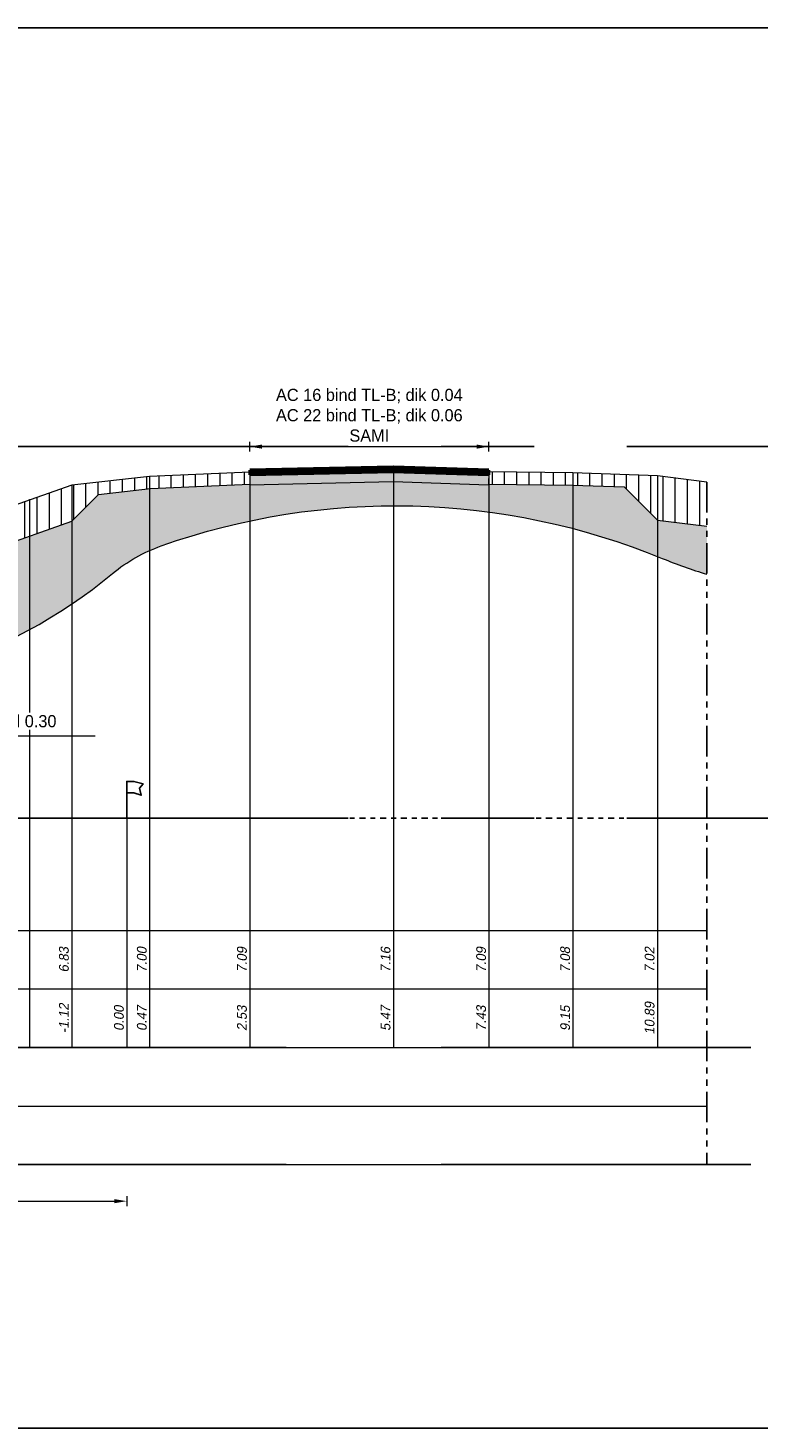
# Model space of a CAD drawing. Header units: metres. Extents: x -256 to 430, y -135 to 172.
# Tile 7 of 29: x 49 to 64, y 19 to 47. Entities that reach past the tile are written whole.
import ezdxf
from ezdxf.enums import TextEntityAlignment as Align

# ---------------------------------------------------------------- set-up
doc = ezdxf.new("R2010")
doc.units = ezdxf.units.M
doc.header["$LTSCALE"] = 0.1
for name, pattern in [('CENTER', [50.79999999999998, 31.75, -6.349999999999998, 6.349999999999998, -6.349999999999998]), ('HIDDEN', [9.524999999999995, 6.349999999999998, -3.174999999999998]), ('NAP', [20, 12.5, -2.5, 2.5, -2.5]), ('PHANTOM', [2.5, 1.25, -0.25, 0.25, -0.25, 0.25, -0.25])]:
    doc.linetypes.add(name, pattern=pattern)
for name, color, linetype, lineweight in [('DP-Afbreek', 2, 'PHANTOM', 25), ('DP-BS-arcering_klei', 253, 'Continuous', 0), ('DP-BS-arcering_zand', 6, 'Continuous', 25), ('DP-BS-Matenbalk_verlenglijnen', 253, 'Continuous', 0), ('DP-BS-profiel', 2, 'Continuous', 25), ('DP-Matenbalk', 1, 'Continuous', 18), ('DP-Matenbalk_bestaandehoogten', 6, 'Continuous', 25), ('DP-NAP-lijn', 6, 'NAP', 25), ('DP-NW-profiel', 4, 'Continuous', 50), ('DP-Waterlijn_tekst', 7, 'Continuous', 35), ('maatvoering-leadr', 7, 'Continuous', 30), ('maatvoering-lin', 7, 'Continuous', 30), ('TL-2.5 mm tekst_schaaldp', 7, 'Continuous', 25), ('TL-2.5mm Tekst', 7, 'Continuous', 25), ('TL-5.0mm Tekst', 4, 'Continuous', 50)]:
    doc.layers.add(name, color=color, linetype=linetype, lineweight=lineweight)
doc.layers.add('DP-BS-arcrand', color=111, linetype='Continuous', plot=False)
doc.layers.add('THEORETISCHE_NULLIJN', color=255, linetype='Continuous')
doc.styles.add('dp-besthgt', font='StagCAD.ttf', dxfattribs={"oblique": 10, "height": 0.2})
doc.styles.add('StagCAD', font='StagCAD.ttf')
doc.dimstyles.new('GM-maatvoering', dxfattribs={"dimtxt": 2.5, "dimasz": 2.5, "dimexe": 1, "dimexo": 0, "dimgap": 1, "dimtad": 1, "dimrnd": 0.001, "dimzin": 1, "dimdsep": 46, "dimtxsty": 'StagCAD', "dimcen": 0.09, "dimclrd": 1, "dimclre": 1, "dimclrt": 7, "dimazin": 0, "dimtfac": 1, "dimtix": 1, "dimtmove": 0, "dimatfit": 3, "dimfxl": 1, "dimfxlon": 1, "dimtvp": 0.8299999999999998, "dimtolj": 1, "dimtzin": 0, "dimlwd": 15, "dimlwe": 15, "dimarcsym": 0})

# ---------------------------------------------------------------- blocks, each defined once
blk = doc.blocks.new('*U26')
at = {"layer": 'DP-Matenbalk'}
for p, q in [((6, -3.499999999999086), (52.6, -3.499999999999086)), ((6, -4.699999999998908), (52.6, -4.699999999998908)), ((6, -5.899999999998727), (52.6, -5.899999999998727)), ((6, -7.10000000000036), (52.6, -7.10000000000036)), ((6, -8.300000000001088), (52.6, -8.300000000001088))]:
    blk.add_line(p, q, dxfattribs=at)
at = {"layer": 'TL-2.5 mm tekst_schaaldp', "style": 'StagCAD', "width": 0.96}
blk.add_attdef('SCHAAL', (-0.0500000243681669, -9.924208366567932), '', height=0.2499999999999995, dxfattribs=at)
at = {"layer": 'TL-2.5mm Tekst', "lineweight": 35, "style": 'StagCAD', "width": 0.96}
blk.add_attdef('GEBIEDDWP', (7.115853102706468, -9.33474407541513), '', height=0.25, dxfattribs=at)
at = {"layer": 'TL-5.0mm Tekst', "style": 'StagCAD', "width": 0.96}
blk.add_attdef('OMSCHRIJVING', (-0.0500000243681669, -9.33474407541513), '', height=0.4999999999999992, dxfattribs=at)
blk = doc.blocks.new('131', base_point=(1177.325884, 0))
at = {"layer": 'THEORETISCHE_NULLIJN'}
blk.add_lwpolyline([(1177.325884, 0), (1177.325884, 0.5), (1177.450884, 0.5), (1177.607134, 0.46875), (1177.544634, 0.40625), (1177.575884, 0.3125), (1177.450884, 0.34375), (1177.325884, 0.34375)], dxfattribs=at)
blk = doc.blocks.new('DWP1 bestaand')
at = {"layer": 'DP-BS-arcering_klei', "lineweight": 0}
h = blk.add_hatch(dxfattribs=at)
h.set_pattern_fill('_USER', color=251, scale=2.5, angle=90, pattern_type=0)
h.set_pattern_definition([(90, (-7.384387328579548, 4.482564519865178), (-0.25, 0), [])])
h.paths.add_polyline_path([(-1.761931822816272, 6.329712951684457), (-1.127997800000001, 6.552888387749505), (-0.5751994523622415, 7.105686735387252), (0.4893679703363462, 7.225600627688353), (2.528358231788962, 7.312999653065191), (2.523010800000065, 7.563000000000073), (0.4700000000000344, 7.47499999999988), (-1.127997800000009, 7.294999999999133), (-2.937408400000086, 6.657999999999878), (-4.696826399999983, 5.946999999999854), (-6.174403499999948, 5.392999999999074), (-7.448318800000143, 4.927999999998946), (-8.674579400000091, 4.751999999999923), (-10.57871000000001, 4.695999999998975), (-11.40064890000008, 4.560999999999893), (-11.32771550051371, 4.116949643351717), (-10.53543676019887, 4.247078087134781), (-8.635875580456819, 4.302943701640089), (-7.384387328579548, 4.482564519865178), (-7.355973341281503, 4.28459319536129), (-7.048688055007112, 4.328696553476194), (-5.931512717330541, 4.736483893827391), (-4.442774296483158, 5.29466869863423), (-2.689919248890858, 6.003016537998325)])
h = blk.add_hatch(dxfattribs=at)
h.set_pattern_fill('_USER', color=251, scale=2.5, angle=90, pattern_type=0)
h.set_pattern_definition([(90, (10.20186051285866, 7.258828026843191), (-0.25, 0), [])])
h.paths.add_polyline_path([(11.89809469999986, 7.358443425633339), (10.88265150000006, 7.484999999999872), (9.151088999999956, 7.546000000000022), (7.428043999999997, 7.56400000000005), (7.420136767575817, 7.314068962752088), (9.14538156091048, 7.296045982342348), (10.20186051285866, 7.258828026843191), (10.88265150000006, 6.578037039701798), (11.89809469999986, 6.451480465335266)])
at = {"layer": 'DP-BS-arcering_zand', "lineweight": 30}
h = blk.add_hatch(dxfattribs=at)
h.set_pattern_fill('CUNETZAND', color=251, pattern_type=2)
h.set_pattern_definition([(0, (0, 0.4699999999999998), (0.0625, 0.0625), [0, -0.125])])
edge = h.paths.add_edge_path()
edge.add_arc((-6.943270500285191, 13.5060885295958), 10.42345888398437, 263.7661164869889, 309.6801813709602)
edge.add_arc((1.798297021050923, 2.969405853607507), 3.267292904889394, 109.4636214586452, 129.6801813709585, ccw=False)
edge.add_arc((5.509026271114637, -7.530552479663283), 14.40365840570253, 67.65888991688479, 109.46362145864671, ccw=False)
edge.add_arc((14.71693482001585, 14.87484432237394), 9.82003631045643, 247.6588899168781, 253.3185819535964)
edge.add_line((11.89809469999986, 5.468077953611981), (11.89809469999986, 6.451480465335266))
edge.add_line((11.89809469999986, 6.451480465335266), (10.88265150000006, 6.578037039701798))
edge.add_line((10.88265150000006, 6.578037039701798), (10.20186051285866, 7.258828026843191))
edge.add_line((10.20186051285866, 7.258828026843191), (9.145381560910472, 7.296045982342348))
edge.add_line((9.145381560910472, 7.296045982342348), (7.420136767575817, 7.314068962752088))
edge.add_line((7.420136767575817, 7.314068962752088), (7.419822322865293, 7.304130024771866))
edge.add_line((7.419822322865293, 7.304130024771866), (7.426146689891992, 7.504030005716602))
edge.add_line((7.426146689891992, 7.504030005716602), (5.46804667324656, 7.565979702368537))
edge.add_line((5.46804667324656, 7.565979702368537), (2.524293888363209, 7.503013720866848))
edge.add_line((2.524293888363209, 7.503013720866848), (2.528570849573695, 7.303059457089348))
edge.add_line((2.528570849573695, 7.303059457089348), (2.528358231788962, 7.312999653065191))
edge.add_line((2.528358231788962, 7.312999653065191), (0.4893679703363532, 7.225600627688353))
edge.add_line((0.4893679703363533, 7.225600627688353), (-0.5751994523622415, 7.105686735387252))
edge.add_line((-0.5751994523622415, 7.105686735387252), (-1.127997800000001, 6.552888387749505))
edge.add_line((-1.127997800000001, 6.552888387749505), (-1.761931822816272, 6.329712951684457))
edge.add_line((-1.761931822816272, 6.329712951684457), (-2.689919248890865, 6.003016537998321))
edge.add_line((-2.689919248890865, 6.003016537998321), (-4.442774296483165, 5.294668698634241))
edge.add_line((-4.442774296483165, 5.294668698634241), (-5.931512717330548, 4.736483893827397))
edge.add_line((-5.931512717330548, 4.736483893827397), (-7.048688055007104, 4.328696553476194))
edge.add_line((-7.048688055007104, 4.328696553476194), (-8.618673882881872, 4.103363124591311))
edge.add_line((-8.618673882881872, 4.103363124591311), (-10.51620420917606, 4.04755723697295))
edge.add_line((-10.51620420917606, 4.04755723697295), (-11.15362879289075, 3.942862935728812))
edge.add_line((-11.15362879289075, 3.942862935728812), (-11.02306376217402, 3.812297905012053))
edge.add_line((-11.02306376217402, 3.812297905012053), (-11.28932518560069, 3.768565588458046))
edge.add_line((-11.28932518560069, 3.768565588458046), (-12.26601858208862, 3.65441438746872))
edge.add_line((-12.26601858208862, 3.65441438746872), (-12.74303585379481, 3.577659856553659))
edge.add_line((-12.74303585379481, 3.577659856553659), (-14.16335179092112, 3.197167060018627))
edge.add_line((-14.16335179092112, 3.197167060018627), (-15.52119435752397, 2.777731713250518))
edge.add_line((-15.52119435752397, 2.777731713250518), (-16.48257621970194, 2.452920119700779))
edge.add_line((-16.48257621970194, 2.452920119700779), (-13.98320450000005, -0.04645160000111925))
edge.add_line((-13.98320450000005, -0.04645160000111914), (-12.26744366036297, 1.669309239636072))
edge.add_arc((-8.633217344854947, -1.964917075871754), 5.139572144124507, 83.76611648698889, 135.0000000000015, ccw=False)
at = {"layer": 'DP-Afbreek', "ltscale": 5}
blk.add_line((11.89809469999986, 7.358443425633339), (11.89809469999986, -6.634000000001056), dxfattribs=at)
at = {"layer": 'DP-BS-arcrand', "color": 251, "lineweight": 0}
blk.add_lwpolyline([(-13.98320450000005, -0.04645160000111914), (-12.2674436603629, 1.669309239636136, -0.2273499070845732), (-8.075125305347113, 3.144264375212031, 0.2030618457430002), (-0.287874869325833, 5.483981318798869, -0.0884408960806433), (0.7096079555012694, 6.049983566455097, -0.1844578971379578), (10.98414354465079, 5.791927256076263, 0.0247000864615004), (11.89809469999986, 5.468077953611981, 0.0235136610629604)], format="xyb", dxfattribs=at)
at = {"layer": 'DP-BS-Matenbalk_verlenglijnen'}
for points in [[(0.4700000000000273, 7.47499999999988), (0.4700000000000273, -4.234000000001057)], [(2.523010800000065, 7.563000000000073), (2.523010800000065, -4.234000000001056)], [(5.468353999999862, 7.625999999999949), (5.468353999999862, -4.234000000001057)], [(7.428043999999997, 7.56400000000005), (7.428043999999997, -4.234000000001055)], [(9.151088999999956, 7.546000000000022), (9.151088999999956, -4.234000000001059)], [(10.88265150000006, 7.484999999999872), (10.88265150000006, -4.234000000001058)], [(-1.127997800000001, 7.294999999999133), (-1.127997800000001, -4.234000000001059)], [(-1.994381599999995, 6.989990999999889), (-1.994381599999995, -4.234000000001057)], [(0, 0.4699999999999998), (0, -4.234000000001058)]]:
    blk.add_lwpolyline(points, dxfattribs=at)
at = {"layer": 'DP-BS-profiel', "color": 1, "lineweight": 18}
for points in [[(11.89809469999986, 7.358443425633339), (10.88265150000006, 7.484999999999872), (9.151088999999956, 7.546000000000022), (7.428043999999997, 7.56400000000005), (5.468353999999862, 7.625999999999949), (2.523010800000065, 7.563000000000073), (0.4700000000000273, 7.47499999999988), (-1.127997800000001, 7.294999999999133), (-2.937408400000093, 6.657999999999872)], [(2.523010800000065, 7.563000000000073), (2.528570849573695, 7.303059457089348)], [(2.524293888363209, 7.503013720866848), (5.46804667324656, 7.565979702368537), (7.426146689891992, 7.504030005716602)], [(7.428043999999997, 7.56400000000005), (7.419822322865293, 7.304130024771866)], [(-23.93320450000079, -0.04645160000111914), (-13.98320450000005, -0.04645160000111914), (-16.48257621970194, 2.452920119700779), (-15.52119435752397, 2.777731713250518), (-14.16335179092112, 3.197167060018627), (-12.74303585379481, 3.577659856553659), (-12.26601858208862, 3.65441438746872), (-11.28932518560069, 3.768565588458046), (-11.02306376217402, 3.812297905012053), (-11.15362879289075, 3.942862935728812), (-10.51620420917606, 4.04755723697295), (-8.618673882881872, 4.103363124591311), (-7.048688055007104, 4.328696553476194), (-5.931512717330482, 4.736483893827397), (-4.442774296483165, 5.294668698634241), (-2.689919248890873, 6.003016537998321), (-1.761931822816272, 6.329712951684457), (-1.127997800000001, 6.552888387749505), (-0.5751994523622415, 7.105686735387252), (0.4893679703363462, 7.225600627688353), (2.528358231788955, 7.312999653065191)], [(2.528570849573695, 7.303059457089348), (5.467022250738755, 7.365912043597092), (7.419822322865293, 7.304130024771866)], [(7.420136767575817, 7.314068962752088), (9.14538156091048, 7.296045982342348), (10.20186051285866, 7.258828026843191), (10.88265150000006, 6.578037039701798), (11.89809469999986, 6.451480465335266)]]:
    blk.add_lwpolyline(points, dxfattribs=at)
at = {"layer": 'DP-BS-profiel'}
blk.add_point((-1.994381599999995, 6.989990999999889), dxfattribs=at)
at = {"layer": 'THEORETISCHE_NULLIJN', "xscale": 1.199999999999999, "yscale": 1.5, "zscale": 1.199999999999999}
blk.add_blockref('131', (0, 0.4699999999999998), dxfattribs=at)
at = {"layer": 'DP-Matenbalk_bestaandehoogten', "style": 'dp-besthgt', "oblique": 10}
for s, p in [('6.83', (-1.127997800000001, -2.43399999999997)), ('7.00', (0.4700000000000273, -2.43399999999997)), ('7.09', (2.523010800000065, -2.43399999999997)), ('7.16', (5.468353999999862, -2.43399999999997)), ('7.09', (7.428043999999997, -2.43399999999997)), ('7.08', (9.151088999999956, -2.43399999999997)), ('7.02', (10.88265150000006, -2.43399999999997)), ('-1.12', (-1.127997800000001, -3.634000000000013)), ('0.00', (0, -3.634000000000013)), ('0.47', (0.4700000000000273, -3.634000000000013)), ('2.53', (2.523010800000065, -3.634000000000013)), ('5.47', (5.468353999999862, -3.634000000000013)), ('7.43', (7.428043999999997, -3.634000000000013)), ('9.15', (9.151088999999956, -3.634000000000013)), ('10.89', (10.88265150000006, -3.634000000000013))]:
    blk.add_text(s, height=0.2, rotation=90, dxfattribs=at).set_placement(p, align=Align.BOTTOM_CENTER)
blk = doc.blocks.new('*U27')
at = {"layer": 'DP-NAP-lijn'}
blk.add_line((0, 0), (526, 0), dxfattribs=at)
at = {"layer": 'DP-NAP-lijn', "style": 'StagCAD'}
blk.add_attdef('NAPLIJN', (6.246522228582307, 0.9999999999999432), '', height=2.5, dxfattribs=at)
at = {"layer": 'DP-Waterlijn_tekst', "style": 'StagCAD'}
blk.add_attdef('WP', text='', height=2.5, dxfattribs=at).set_placement((11.17347716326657, 16.5), align=Align.BOTTOM_CENTER)
blk = doc.blocks.new('*D70')
at = {"layer": 'Defpoints', "color": 0, "ltscale": 10, "transparency": 16777216}
for p in [(50.70190338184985, 26.50000069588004), (39.53286408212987, 24.10000069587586), (50.70190338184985, 23.35000069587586)]:
    blk.add_point(p, dxfattribs=at)
at = {"layer": 'maatvoering-lin', "color": 1, "lineweight": 15, "ltscale": 10, "transparency": 16777216}
for p, q in [((39.53286408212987, 23.45000069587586), (39.53286408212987, 23.25000069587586)), ((39.78286408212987, 23.35000069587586), (50.45190338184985, 23.35000069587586)), ((50.70190338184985, 23.45000069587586), (50.70190338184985, 23.25000069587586))]:
    blk.add_line(p, q, dxfattribs=at)
at = {"layer": 'maatvoering-lin', "color": 1, "ltscale": 10, "transparency": 16777216}
for points in [[(39.78286408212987, 23.39166736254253), (39.78286408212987, 23.3083340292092), (39.53286408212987, 23.35000069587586)], [(50.45190338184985, 23.39166736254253), (50.45190338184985, 23.3083340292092), (50.70190338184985, 23.35000069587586)]]:
    blk.add_solid(points, dxfattribs=at)
at = {"layer": 'maatvoering-lin', "color": 7, "ltscale": 10, "transparency": 16777216, "insert": (45.11738373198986, 23.57500069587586), "char_height": 0.25, "attachment_point": 5, "style": 'StagCAD'}
blk.add_mtext('\\A1;Variabel', dxfattribs=at)
blk = doc.blocks.new('*D82')
at = {"layer": 'Defpoints', "color": 0, "transparency": 16777216}
for p in [(58.12994738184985, 38.81859694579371), (53.22491418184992, 38.29700069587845), (58.12994738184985, 38.29800069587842)]:
    blk.add_point(p, dxfattribs=at)
at = {"layer": 'maatvoering-lin', "color": 1, "lineweight": 15, "transparency": 16777216}
for p, q in [((53.22491418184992, 38.71859694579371), (53.22491418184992, 38.91859694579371)), ((53.47491418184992, 38.81859694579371), (57.87994738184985, 38.81859694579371)), ((58.12994738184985, 38.71859694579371), (58.12994738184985, 38.91859694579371))]:
    blk.add_line(p, q, dxfattribs=at)
at = {"layer": 'maatvoering-lin', "color": 1, "transparency": 16777216}
for points in [[(53.47491418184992, 38.86026361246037), (53.47491418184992, 38.77693027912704), (53.22491418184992, 38.81859694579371)], [(57.87994738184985, 38.86026361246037), (57.87994738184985, 38.77693027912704), (58.12994738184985, 38.81859694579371)]]:
    blk.add_solid(points, dxfattribs=at)
at = {"layer": 'maatvoering-lin', "color": 7, "transparency": 16777216, "insert": (55.67743078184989, 39.46026361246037), "char_height": 0.25, "attachment_point": 5, "style": 'StagCAD'}
blk.add_mtext('\\A1;AC 16 bind TL-B; dik 0.04\\PAC 22 bind TL-B; dik 0.06\\PSAMI', dxfattribs=at)

msp = doc.modelspace()

# ---------------------------------------------------------------- linework, layer by layer
at = {"layer": 'Defpoints', "color": 1, "ltscale": 10}
for points in [[(-1.9181502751e-06, 47.40000069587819), (307.9999980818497, 47.40000069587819)], [(-1.9181502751e-06, 18.7000006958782), (307.9999980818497, 18.7000006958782)]]:
    msp.add_lwpolyline(points, dxfattribs=at)
at = {"layer": 'Defpoints', "linetype": 'CENTER', "ltscale": 3}
for points in [[(-1.9181502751e-06, 38.81859694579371), (307.9999980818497, 38.81859694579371)], [(5.50774254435e-05, 31.20400067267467), (307.9999980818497, 31.20400067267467)]]:
    msp.add_lwpolyline(points, dxfattribs=at)
at = {"layer": 'Defpoints', "linetype": 'HIDDEN', "ltscale": 10}
for points in [[(-1.9181502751e-06, 26.50000069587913), (307.9999980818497, 26.50000069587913)], [(-1.9181502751e-06, 24.10000069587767), (307.9999980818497, 24.10000069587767)]]:
    msp.add_lwpolyline(points, dxfattribs=at)
at = {"layer": 'DP-NW-profiel'}
for p, q in [((56.16940198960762, 38.39999154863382), (53.22405878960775, 38.33699154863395)), ((53.22405878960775, 38.33699154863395), (53.22619727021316, 38.2370144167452)), ((56.17025738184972, 38.36000069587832), (53.22491418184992, 38.29700069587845)), ((56.17154047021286, 38.30001441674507), (53.22619727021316, 38.2370144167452)), ((58.12805007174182, 38.23803070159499), (56.16836007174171, 38.30003070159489)), ((58.13121225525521, 38.33798069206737), (56.17152225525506, 38.39998069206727)), ((58.12805007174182, 38.23803070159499), (58.13121225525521, 38.33798069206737))]:
    msp.add_line(p, q, dxfattribs=at)
at = {"layer": 'DP-NW-profiel', "color": 3}
for p, q in [((56.17025738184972, 38.36000069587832), (53.22491418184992, 38.29700069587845)), ((58.12994738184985, 38.29800069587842), (56.17025738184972, 38.36000069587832))]:
    msp.add_line(p, q, dxfattribs=at)

# ---------------------------------------------------------------- block references
at = {"layer": 'DP-BS-profiel'}
msp.add_blockref('DWP1 bestaand', (50.70190338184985, 30.73400069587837), dxfattribs=at)
at = {"layer": 'DP-Matenbalk'}
msp.add_blockref('*U26', (9.999998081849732, 32.40000069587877), dxfattribs=at)
at = {"layer": 'DP-NAP-lijn', "xscale": 0.1, "yscale": 0.1, "zscale": 0.1}
msp.add_blockref('*U27', (9.999998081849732, 31.20400067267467), dxfattribs=at)

# ---------------------------------------------------------------- dimensions: what is measured, and where the dimension line sits
at = {"layer": 'maatvoering-lin'}
dim = msp.add_linear_dim(base=(58.12994738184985, 38.81859694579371), p1=(53.22491418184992, 38.29700069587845), p2=(58.12994738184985, 38.29800069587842), text='AC 16 bind TL-B; dik 0.04\\PAC 22 bind TL-B; dik 0.06\\PSAMI', dimstyle='GM-maatvoering', dxfattribs=at)
dim.commit()
dim.dimension.update_dxf_attribs({"geometry": '*D82', "text_midpoint": (55.67743078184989, 39.46026361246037)})
at = {"layer": 'maatvoering-lin', "ltscale": 10}
dim = msp.add_linear_dim(base=(50.70190338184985, 23.35000069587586), p1=(39.53286408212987, 24.10000069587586), p2=(50.70190338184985, 26.50000069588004), text='Variabel', dimstyle='GM-maatvoering', dxfattribs=at)
dim.commit()
dim.dimension.update_dxf_attribs({"geometry": '*D70', "text_midpoint": (45.11738373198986, 23.57500069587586)})

# ---------------------------------------------------------------- next in the draw order: texts
at = {"layer": 'maatvoering-leadr', "color": 7, "insert": (44.17048051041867, 32.9899507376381), "char_height": 0.25, "attachment_point": 7, "style": 'StagCAD', "bg_fill": 3, "box_fill_scale": 1.2, "bg_fill_color": 256, "bg_fill_transparency": 0}
msp.add_mtext('\\A1;Funderingslaag; dik minimaal 0.30', dxfattribs=at)

# ---------------------------------------------------------------- next in the draw order: leaders
at = {"layer": 'maatvoering-leadr', "annotation_type": 0, "has_hookline": 1, "hookline_direction": 0, "text_width": 4.9875}
msp.add_leader([(42.21159364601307, 35.67662453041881), (41.57048051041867, 32.8899507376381), (44.07048051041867, 32.8899507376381)], dimstyle='GM-maatvoering', override={"dimscale": 0, "dimgap": 1, "dimtad": 1}, dxfattribs=at)

doc.saveas('drawing.dxf')
